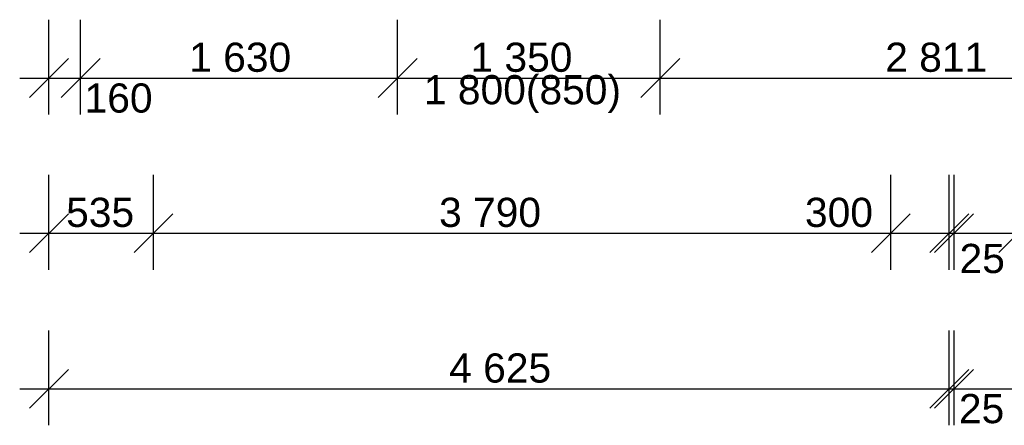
# Model space of a CAD drawing. Header units: millimetres. Extents: x -25972 to 4453, y -2839 to 20217.
# Tile 2 of 176: x -20795 to -15733, y -2839 to -754. Entities that reach past the tile are written whole.
import ezdxf

# ---------------------------------------------------------------- set-up
doc = ezdxf.new("R2010")
doc.units = ezdxf.units.MM
doc.header["$MEASUREMENT"] = 0
doc.layers.add('7._POHLED ZÁPADNÍ_2_Kóty - SP', color=7, linetype='Continuous')
doc.layers.add('7._POHLED ZÁPADNÍ_2_Nové_Kóty - SP', color=7, linetype='Continuous')
doc.styles.add('GENEROVANÝ_STYL_2', font='txt')

msp = doc.modelspace()

# ---------------------------------------------------------------- linework, layer by layer
at = {"layer": '7._POHLED ZÁPADNÍ_2_Nové_Kóty - SP', "color": 1, "linetype": 'Continuous', "lineweight": 25}
for p, q in [((-20644.7, -1241.6), (-20644.7, -754.1)), ((-20481.9, -1241.6), (-20481.9, -754.1)), ((-18851.9, -1241.6), (-18851.9, -754.1)), ((-17501.9, -1241.6), (-17501.9, -754.1)), ((-20544.7, -954.1), (-20744.7, -1154.1)), ((-20381.9, -954.1), (-20581.9, -1154.1)), ((-18751.9, -954.1), (-18951.9, -1154.1)), ((-17401.9, -954.1), (-17601.9, -1154.1)), ((-20794.7, -1054.1), (-20644.7, -1054.1)), ((-20644.7, -1054.1), (-20481.9, -1054.1)), ((-20481.9, -1054.1), (-18851.9, -1054.1)), ((-18851.9, -1054.1), (-17501.9, -1054.1)), ((-17501.9, -1054.1), (-14691.2, -1054.1)), ((-20644.7, -2039), (-20644.7, -1551.5)), ((-20106.9, -2039), (-20106.9, -1551.5)), ((-16316.5, -2039), (-16316.5, -1551.5)), ((-16016.5, -2039), (-16016.5, -1551.5)), ((-15991.4, -2039), (-15991.4, -1551.5)), ((-20544.7, -1751.5), (-20744.7, -1951.5)), ((-20006.9, -1751.5), (-20206.9, -1951.5)), ((-16216.5, -1751.5), (-16416.5, -1951.5)), ((-16116.5, -1951.5), (-15916.5, -1751.5)), ((-15891.4, -1751.5), (-16091.4, -1951.5)), ((-15561.4, -1751.5), (-15761.4, -1951.5)), ((-20794.7, -1851.5), (-20644.7, -1851.5)), ((-20644.7, -1851.5), (-20106.9, -1851.5)), ((-20106.9, -1851.5), (-16316.5, -1851.5)), ((-16316.5, -1851.5), (-16016.5, -1851.5)), ((-16016.5, -1851.5), (-15991.4, -1851.5)), ((-15991.4, -1851.5), (-15661.4, -1851.5)), ((-20644.7, -2839), (-20644.7, -2351.5)), ((-16016.5, -2839), (-16016.5, -2351.5)), ((-15991.4, -2839), (-15991.4, -2351.5)), ((-20544.7, -2551.5), (-20744.7, -2751.5)), ((-16116.5, -2751.5), (-15916.5, -2551.5)), ((-15891.4, -2551.5), (-16091.4, -2751.5)), ((-20794.7, -2651.5), (-20644.7, -2651.5)), ((-20644.7, -2651.5), (-16016.5, -2651.5)), ((-16016.5, -2651.5), (-15991.4, -2651.5)), ((-15991.4, -2651.5), (-161.7, -2651.5))]:
    msp.add_line(p, q, dxfattribs=at)

# ---------------------------------------------------------------- texts
at = {"layer": '7._POHLED ZÁPADNÍ_2_Kóty - SP', "color": 1, "linetype": 'Continuous', "lineweight": 25, "char_height": 150, "attachment_point": 7, "style": 'GENEROVANÝ_STYL_2'}
for s, insert, width in [('\\A1;{\\pql;\\fArial|b0|i0|c0|p38;1\xa0630}', (-19923.4, -1024.1), 512.914), ('\\A1;{\\pql;\\fArial|b0|i0|c0|p38;1\xa0350}', (-18477.7, -1024.1), 512.914), ('\\A1;{\\pql;\\fArial|b0|i0|c0|p38;2\xa0811}', (-16345.5, -1024.1), 497.829), ('\\A1;{\\pql;\\fArial|b0|i0|c0|p38;160}', (-20461.2, -1233.8), 341.487), ('\\A1;{\\pql;\\fArial|b0|i0|c0|p38;1 800(850)}', (-18717, -1234.1), 991.543), ('\\A1;{\\pql;\\fArial|b0|i0|c0|p38;535}', (-20556.1, -1821.5), 341.487), ('\\A1;{\\pql;\\fArial|b0|i0|c0|p38;3\xa0790}', (-18638.9, -1821.5), 512.914), ('\\A1;{\\pql;\\fArial|b0|i0|c0|p38;300}', (-16758, -1821.5), 341.487), ('\\A1;{\\pql;\\fArial|b0|i0|c0|p38;25}', (-15963.5, -2058.5), 227.658), ('\\A1;{\\pql;\\fArial|b0|i0|c0|p38;4 625}', (-18587.1, -2621.5), 512.914), ('\\A1;{\\pql;\\fArial|b0|i0|c0|p38;25}', (-15966.8, -2830.2), 227.658)]:
    msp.add_mtext(s, dxfattribs=dict(at, insert=insert, width=width))

doc.saveas('drawing.dxf')
